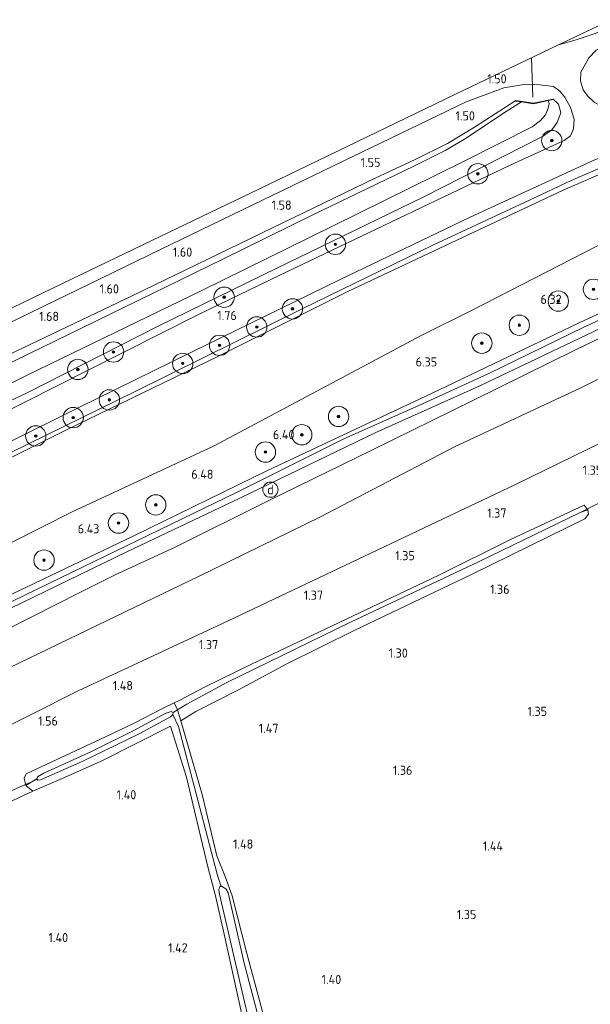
# Model space of a CAD drawing. Extents: x 130905 to 137824, y 412333 to 417928.
# Tile 243 of 256: x 135607 to 135719, y 416420 to 416613. Entities that reach past the tile are written whole.
import ezdxf
from ezdxf.enums import TextEntityAlignment as Align
from ezdxf.lldxf.tags import DXFTag

# ---------------------------------------------------------------- set-up
doc = ezdxf.new("R2010")
doc.units = 0
for name, color, linetype, lineweight in [('B-ME-GR-BOOM-S', 90, 'Continuous', 25), ('B-ME-GR-GRAS-GV', 60, 'Continuous', 13), ('B-ME-GW-TALUD_KRUIN-G', 90, 'Continuous', 18), ('B-ME-GW-TALUD_TEEN-G', 90, 'Continuous', 18), ('B-ME-IE-MEUBILAIR_DIJKPAAL-S', 7, 'Continuous', 25), ('B-ME-IE-TERREINAFSCHEIDING_DOORGANG-G', 210, 'Continuous', 18), ('B-ME-IE-TERREINAFSCHEIDING_KUNSTMATIG_HEKWERK-G', 20, 'IE-TERREINAFSCHEIDING-KUNSTMATIG', 18), ('B-ME-IE-TERREINAFSCHEIDING_KUNSTMATIG_MUUR-GV', 90, 'Continuous', 18), ('B-ME-KG-GRENS_OPNAME-G', 210, 'KG-OPNAME', 18), ('B-ME-KW-KUNSTWERK_DUIKER-G', 170, 'Continuous', 18), ('B-ME-OG-BREUKLIJN-G', 7, 'Continuous', 18), ('B-ME-OG-WATER_GREPPEL-G', 160, 'Continuous', 18), ('B-ME-OG-WATER_SLOOT-G', 120, 'Continuous', 18), ('B-ME-OG-WATER_SLOOT-GV', 120, 'Continuous', 18), ('B-ME-VH-VERHARDING_ASFALT-GV', 252, 'Continuous', 18), ('B-ME-VH-VERHARDING_HALFVERHARDING-GV', 252, 'Continuous', 18), ('B-ME-WH-WINTERBED-G', 150, 'WH-WINTERBED', 18), ('X-XX-AL-HOOGTELABEL-S', 7, 'Continuous', 25)]:
    doc.layers.add(name, color=color, linetype=linetype, lineweight=lineweight)
doc.styles.add('NLCS-ISO', font='NLCS-ISO.ttf')
doc.styles.add('NLCS-ISO-ANNOTATIVE-T18', font='NLCS-ISO.ttf', dxfattribs={"height": 1.8})
doc.styles.get("Standard").update_dxf_attribs({"font": 'arial.ttf'})
doc.linetypes.add('IE-TERREINAFSCHEIDING-KUNSTMATIG', pattern='A,4,[82,NLCS.SHX,S=0.75,R=90,X=0,Y=0],4,-2', length=10)
tags = doc.linetypes.add('KG-OPNAME', pattern='A,5.5,-2,["O",Standard,S=1.8,R=0,X=-0.5,Y=-0.9],-2,5.5,-2,[5,NLCS.SHX,S=0.75,R=0,X=0,Y=0],-2', length=19).pattern_tags.tags
tags[6] = DXFTag(74, 10)
tags = doc.linetypes.add('WH-WINTERBED', pattern='A,6,-3.5,["WB",Standard,S=1.8,R=0,X=-1.5,Y=-0.9],-3.5,6,-3.5,6,-3.5,6,-3.5,6,-3.5', length=51).pattern_tags.tags
tags[6] = DXFTag(74, 10)

# ---------------------------------------------------------------- blocks, each defined once
blk = doc.blocks.new('SAL-HOOGTELABEL-SO')
at = {"color": 0, "linetype": 'ByBlock', "lineweight": -2, "style": 'NLCS-ISO-ANNOTATIVE-T18'}
blk.add_attdef('HOOGTE', text='', height=1.8, dxfattribs=at).set_placement((2.79, 0), align=Align.RIGHT)
blk = doc.blocks.new('SGR-BOOM_01-SO')
at = {"linetype": 'ByBlock', "lineweight": 18}
h = blk.add_hatch(color=0, dxfattribs=at)
h.dxf.hatch_style = 1
edge = h.paths.add_edge_path()
edge.add_arc((0, 0), 0.25, 0, 360)
at = {"color": 0, "linetype": 'ByBlock', "lineweight": 18}
for radius in [2, 0.25]:
    blk.add_circle((0, 0), radius, dxfattribs=at)
blk = doc.blocks.new('SIE-DIJKPAAL-SO')
at = {"color": 0, "linetype": 'ByBlock', "lineweight": 18}
blk.add_circle((0, 0), 1.5, dxfattribs=at)
at = {"color": 0, "linetype": 'ByBlock', "lineweight": 18, "style": 'NLCS-ISO'}
blk.add_text('d', height=1.8, dxfattribs=at).set_placement((0, 0), align=Align.MIDDLE_CENTER)

msp = doc.modelspace()

# ---------------------------------------------------------------- linework, layer by layer
at = {"layer": 'B-ME-GR-GRAS-GV'}
for points in [[(135716.562, 416608.978, 1.465), (135713.086, 416608.026, 1.474), (135723.424, 416612.933, 1.479), (135724.337, 416611.621, 1.473)], [(135727.033, 416595.058, 1.697), (135725.439, 416594.973, 1.693), (135723.404, 416595.221, 1.6), (135721.452, 416595.938, 1.62), (135720.096, 416596.755, 1.55), (135718.779, 416597.96, 1.56), (135717.908, 416599.181, 1.52), (135717.413, 416600.911, 1.474), (135717.466, 416602.643, 1.402), (135719.051, 416605.431, 1.48), (135720.485, 416606.937, 1.411), (135724.511, 416608.934, 1.432), (135725.838, 416609.463, 1.452), (135734.019, 416597.719, 1.742), (135728.349, 416595.478, 1.749)], [(135505.217, 416477.117, 1.839), (135493.058, 416470.857, 1.817), (135492.674, 416471.766, 1.821), (135520.129, 416485.406, 1.853), (135538.686, 416494.784, 1.81), (135557.243, 416504.163, 1.766), (135583.354, 416517.034, 1.734), (135601.956, 416526.208, 1.73), (135630.025, 416539.98, 1.719), (135662.889, 416556.252, 1.686), (135688.411, 416568.701, 1.549), (135707.536, 416577.584, 1.722), (135715.591, 416581.369, 1.752), (135734.204, 416589.419, 1.818), (135734.648, 416588.415, 1.813), (135713.994, 416579.45, 1.789), (135694.253, 416570.206, 1.578), (135671.889, 416559.637, 1.534), (135646.232, 416546.849, 1.639), (135616.395, 416532.396, 1.696), (135587.64, 416518.016, 1.666), (135560.978, 416504.801, 1.717), (135532.033, 416490.417, 1.827)], [(135508.201, 416452.159, 6.446), (135500.485, 416448.361, 6.436), (135500.143, 416449.063, 6.436), (135498.024, 416455.877, 6.282), (135532.333, 416473.056, 6.354), (135544.791, 416479.489, 6.327), (135575.577, 416495.042, 6.311), (135588.497, 416501.6, 6.207), (135617.657, 416516.349, 6.17), (135645.363, 416529.203, 6.369), (135672.655, 416543.778, 6.129), (135686.122, 416550.94, 6.035), (135696.153, 416555.89, 6.014), (135720.599, 416568.513, 6.219), (135738.991, 416576.931, 6.193), (135743.472, 416566.328, 6.417), (135743.709, 416565.766, 6.417), (135717.118, 416553.436, 6.44), (135688.187, 416539.553, 6.283), (135655.992, 416524.433, 6.425), (135629.763, 416511.608, 6.445), (135599.905, 416497.397, 6.412), (135568.574, 416482.175, 6.418), (135536.958, 416466.413, 6.446)], [(135640.178, 416478.591, 0.923), (135638.363, 416477.483, 0.734), (135637.688, 416478.866, 1.342), (135638.783, 416479.408, 1.356), (135643.636, 416481.949, 1.418), (135652.878, 416486.472, 1.394), (135668.677, 416493.964, 1.412), (135689.48, 416503.846, 1.406), (135703.63, 416510.888, 1.445), (135718.107, 416517.645, 1.412), (135718.811, 416516.743, 1.208), (135717.304, 416516.226, 1.24), (135697.385, 416506.554, 1.143), (135672.249, 416494.668, 1.079), (135648.032, 416482.868, 1.028)], [(135641.924, 416477.172, 1.602), (135639, 416475.352, 1.492), (135638.363, 416477.483, 0.734), (135640.178, 416478.591, 0.923), (135648.032, 416482.868, 1.028), (135672.249, 416494.668, 1.079), (135697.385, 416506.554, 1.143), (135717.304, 416516.226, 1.24), (135718.811, 416516.743, 1.208), (135718.95, 416515.861, 1.225), (135718.216, 416514.973, 1.275), (135714.893, 416513.355, 1.335), (135696.131, 416504.133, 1.3), (135672.988, 416493.068, 1.356), (135659.796, 416486.504, 1.359), (135650.275, 416481.437, 1.514)], [(135638.363, 416477.483, 0.734), (135637.458, 416476.93, 0.64), (135637.086, 416477.176, 0.66), (135635.927, 416476.763, 0.56), (135629.758, 416473.415, 0.45), (135621.456, 416469.328, 0.45), (135612.123, 416465.032, 0.44), (135610.835, 416464.358, 0.44), (135610.741, 416463.92, 0.44), (135608.55, 416462.617, 1.516), (135608.253, 416464.039, 1.447), (135608.639, 416464.943, 1.423), (135624.186, 416472.181, 1.403), (135629.807, 416474.876, 1.311), (135635.654, 416477.858, 1.317), (135637.688, 416478.866, 1.342)]]:
    msp.add_polyline3d(points, close=True, dxfattribs=at)
for points in [[(135604.981, 416553.272, 1.707), (135634.973, 416567.812, 1.687), (135668.959, 416584.243, 1.475), (135694.943, 416596.787, 1.485), (135702.382, 416599.591, 1.294), (135706.269, 416600.219, 1.337), (135709.418, 416600.118, 1.289), (135712.09, 416599.79, 1.372), (135713.36, 416598.914, 1.437), (135714.317, 416597.755, 1.58), (135715.414, 416595.722, 1.724), (135716.12, 416593.431, 1.754), (135716.035, 416591.493, 1.874), (135715.447, 416590.135, 1.758), (135714.201, 416589.193, 1.714), (135703.586, 416584.393, 1.701), (135677.285, 416571.803, 1.579), (135658.403, 416562.781, 1.648), (135642.473, 416555.053, 1.676), (135620.405, 416543.922, 1.704), (135602.884, 416535.098, 1.742)], [(135584.065, 416530.871, -0.072), (135608.985, 416543.226, -0.072), (135643.092, 416559.754, -0.072), (135668.758, 416572.428, -0.072), (135694.424, 416585.102, -0.072), (135707.941, 416591.931, -0.072), (135709.529, 416593.166, -0.072), (135710.506, 416594.29, -0.072), (135711.078, 416595.596, -0.072), (135711.23, 416596.477, -0.072), (135711.02, 416597.045, -0.072), (135712.018, 416597.255, 0.848), (135711.998, 416597.353, 1.118), (135713.103, 416596.326, 1.457), (135713.515, 416594.679, 1.648), (135712.809, 416592.756, 1.642), (135711.736, 416591.338, 1.595), (135709.927, 416590.04, 1.482), (135686.514, 416578.127, 1.52), (135657.844, 416564.192, 1.421), (135634.677, 416552.816, 1.505), (135608.816, 416539.701, 1.594), (135588.119, 416529.934, 1.64)], [(135588.119, 416529.934, 1.64), (135608.816, 416539.701, 1.594), (135634.677, 416552.816, 1.505), (135657.844, 416564.192, 1.421), (135686.514, 416578.127, 1.52), (135709.927, 416590.04, 1.482), (135711.736, 416591.338, 1.595), (135712.809, 416592.756, 1.642), (135713.515, 416594.679, 1.648), (135713.103, 416596.326, 1.457), (135711.998, 416597.353, 1.118), (135708.199, 416596.552, 1.058), (135704.707, 416597.057, 0.898), (135696.572, 416591.851, 1.255), (135691.278, 416588.642, 1.219), (135684.934, 416585.465, 1.257), (135677.105, 416581.85, 1.342), (135656.853, 416572.01, 1.38), (135629.59, 416558.79, 1.412), (135600.759, 416545.041, 1.438)], [(135600.759, 416545.041, 1.438), (135629.59, 416558.79, 1.412), (135656.853, 416572.01, 1.38), (135677.105, 416581.85, 1.342), (135684.934, 416585.465, 1.257), (135691.278, 416588.642, 1.219), (135696.572, 416591.851, 1.255), (135704.707, 416597.057, 0.898), (135704.693, 416596.958, 0.758), (135705.839, 416596.793, -0.072), (135702.799, 416594.91, -0.072), (135694.624, 416589.473, -0.072), (135690.85, 416587.285, -0.072), (135684.707, 416584.163, -0.072), (135664.72, 416574.576, -0.072), (135647.233, 416565.952, -0.072), (135622.315, 416553.751, -0.072), (135593.122, 416539.599, -0.072)], [(135592.617, 416523.729, 1.741), (135618.602, 416536.597, 1.744), (135641.061, 416547.67, 1.712), (135670.1, 416561.862, 1.683), (135695.744, 416574.162, 1.668), (135719.647, 416585.145, 1.742), (135737.406, 416592.831, 1.752), (135738.558, 416591.174, 1.806), (135734.204, 416589.419, 1.818), (135715.591, 416581.369, 1.752), (135707.536, 416577.584, 1.722), (135688.411, 416568.701, 1.549), (135662.889, 416556.252, 1.686), (135630.025, 416539.98, 1.719), (135601.956, 416526.208, 1.73)], [(135587.64, 416518.016, 1.666), (135616.395, 416532.396, 1.696), (135646.232, 416546.849, 1.639), (135671.889, 416559.637, 1.534), (135694.253, 416570.206, 1.578), (135713.994, 416579.45, 1.789), (135734.648, 416588.415, 1.813), (135735.035, 416587.466, 2.176), (135736.574, 416583.811, 3.655), (135738.991, 416576.931, 6.193), (135720.599, 416568.513, 6.219), (135696.153, 416555.89, 6.014), (135686.122, 416550.94, 6.035), (135672.655, 416543.778, 6.129), (135645.363, 416529.203, 6.369), (135617.657, 416516.349, 6.17), (135588.497, 416501.6, 6.207)], [(135600.263, 416490.964, 6.066), (135619.155, 416500.523, 6.172), (135626.001, 416503.915, 6.234), (135637.988, 416509.477, 6.274), (135656.136, 416518.498, 6.242), (135676.43, 416528.446, 6.284), (135696.4, 416538.232, 6.303), (135716.268, 416548.05, 6.255), (135734.936, 416557.059, 6.289), (135745.495, 416561.816, 6.261), (135746.773, 416559.038, 5.323), (135748.428, 416555.426, 4.189), (135751.851, 416548.583, 2.703), (135752.894, 416546.5, 2.359), (135727.106, 416532.7, 1.878), (135704.613, 416521.71, 1.965), (135674.998, 416507.649, 1.94), (135648.257, 416494.965, 1.978), (135618.853, 416481.231, 2.103), (135590.224, 416466.823, 1.965)], [(135600.856, 416495.132, 6.287), (135628.395, 416508.469, 6.259), (135650.554, 416519.042, 6.363), (135677.238, 416531.888, 6.313), (135697.649, 416541.092, 6.29), (135724.259, 416553.746, 6.254), (135744.656, 416563.405, 6.296), (135745.038, 416562.529, 6.361), (135745.495, 416561.816, 6.261), (135734.936, 416557.059, 6.289), (135716.268, 416548.05, 6.255), (135696.4, 416538.232, 6.303), (135676.43, 416528.446, 6.284), (135656.136, 416518.498, 6.242), (135637.988, 416509.477, 6.274), (135626.001, 416503.915, 6.234), (135619.155, 416500.523, 6.172), (135600.263, 416490.964, 6.066)], [(135590.224, 416466.823, 1.965), (135618.853, 416481.231, 2.103), (135648.257, 416494.965, 1.978), (135674.998, 416507.649, 1.94), (135704.613, 416521.71, 1.965), (135727.106, 416532.7, 1.878)], [(135656.989, 416410.919, 1.289), (135651.887, 416429.934, 1.225), (135649.056, 416440.953, 1.137), (135647.688, 416444.787, 1.329), (135646.068, 416448.805, 1.438), (135643.146, 416460.836, 1.391), (135639, 416475.352, 1.492), (135641.924, 416477.172, 1.602), (135650.275, 416481.437, 1.514), (135659.796, 416486.504, 1.359), (135672.988, 416493.068, 1.356), (135696.131, 416504.133, 1.3), (135714.893, 416513.355, 1.335), (135718.216, 416514.973, 1.275), (135718.95, 416515.861, 1.225), (135718.811, 416516.743, 1.208), (135718.107, 416517.645, 1.412), (135703.63, 416510.888, 1.445), (135689.48, 416503.846, 1.406), (135668.677, 416493.964, 1.412), (135652.878, 416486.472, 1.394), (135643.636, 416481.949, 1.418), (135638.783, 416479.408, 1.356), (135637.688, 416478.866, 1.342), (135635.654, 416477.858, 1.317), (135629.807, 416474.876, 1.311), (135624.186, 416472.181, 1.403), (135608.639, 416464.943, 1.423), (135608.253, 416464.039, 1.447), (135608.55, 416462.617, 1.516), (135609.984, 416461.485, 1.458), (135603.306, 416458.415, 1.48)], [(135651.032, 416417.393, 1.281), (135647.365, 416434.014, 1.232), (135645.777, 416441.003, 1.192), (135644.38, 416446.429, 1.413), (135643.254, 416451.044, 1.416), (135640.074, 416464.246, 1.405), (135636.947, 416474.301, 1.564), (135623.357, 416467.405, 1.514), (135616.157, 416464.231, 1.418), (135609.984, 416461.485, 1.458), (135608.55, 416462.617, 1.516), (135610.741, 416463.92, 0.44), (135610.937, 416463.673, 0.44), (135611.474, 416463.732, 0.42), (135619.619, 416467.319, 0.42), (135630.819, 416472.792, 0.6), (135636.965, 416476.129, 0.65), (135637.417, 416476.543, 0.65), (135638.519, 416474.195, 0.882), (135642.296, 416459.728, 0.842), (135646.113, 416445.203, 0.729), (135646.86, 416442.944, 0.683), (135646.618, 416442.71, 0.683), (135646.454, 416442.211, 0.683), (135646.562, 416441.324, 0.683), (135651.238, 416421.268, 0.683), (135653.458, 416411.846, 0.683)], [(135656.504, 416408.427, 0.683), (135651.432, 416427.785, 0.683), (135648.263, 416441.553, 0.683), (135647.822, 416442.334, 0.683), (135647.486, 416442.57, 0.683), (135646.86, 416442.944, 0.683), (135646.113, 416445.203, 0.729), (135642.296, 416459.728, 0.842), (135638.519, 416474.195, 0.882), (135637.417, 416476.543, 0.65), (135637.458, 416476.93, 0.64), (135638.363, 416477.483, 0.734), (135639, 416475.352, 1.492), (135643.146, 416460.836, 1.391), (135646.068, 416448.805, 1.438), (135647.688, 416444.787, 1.329), (135649.056, 416440.953, 1.137), (135651.887, 416429.934, 1.225), (135656.989, 416410.919, 1.289)], [(135603.306, 416458.415, 1.48), (135609.984, 416461.485, 1.458), (135616.157, 416464.231, 1.418), (135623.357, 416467.405, 1.514), (135636.947, 416474.301, 1.564), (135640.074, 416464.246, 1.405), (135643.254, 416451.044, 1.416), (135644.38, 416446.429, 1.413), (135645.777, 416441.003, 1.192), (135647.365, 416434.014, 1.232), (135651.032, 416417.393, 1.281)]]:
    msp.add_polyline3d(points, dxfattribs=at)
at = {"layer": 'B-ME-GW-TALUD_KRUIN-G'}
for points in [[(135431.138, 416422.226, 6.271), (135457.93, 416436.039, 6.14), (135491.915, 416452.818, 6.269), (135498.024, 416455.877, 6.282), (135532.333, 416473.056, 6.354), (135544.791, 416479.489, 6.327), (135575.577, 416495.042, 6.311), (135588.497, 416501.6, 6.207), (135617.657, 416516.349, 6.17), (135645.363, 416529.203, 6.369), (135672.655, 416543.778, 6.129), (135686.122, 416550.94, 6.035), (135696.153, 416555.89, 6.014), (135720.599, 416568.513, 6.219), (135738.991, 416576.931, 6.193), (135746.177, 416580.22, 6.183)], [(135438.274, 416412.081, 6.357), (135452.734, 416419.553, 6.428), (135465.098, 416425.587, 6.426), (135481.227, 416433.135, 6.396), (135492.002, 416438.289, 6.346), (135502.906, 416443.276, 6.162), (135507.388, 416445.365, 6.306), (135514.431, 416448.833, 6.188), (135520.804, 416451.935, 6.247), (135526.807, 416455.09, 6.237), (135551.954, 416467.86, 6.17), (135579.609, 416480.646, 5.965), (135592.45, 416487.004, 6.076), (135600.263, 416490.964, 6.066), (135619.155, 416500.523, 6.172), (135626.001, 416503.915, 6.234), (135637.988, 416509.477, 6.274), (135656.136, 416518.498, 6.242), (135676.43, 416528.446, 6.284), (135696.4, 416538.232, 6.303), (135716.268, 416548.05, 6.255), (135734.936, 416557.059, 6.289), (135745.495, 416561.816, 6.261)]]:
    msp.add_polyline3d(points, dxfattribs=at)
at = {"layer": 'B-ME-GW-TALUD_TEEN-G'}
for points in [[(135422.755, 416434.163, 1.843), (135429.871, 416438.178, 1.813), (135454.381, 416450.891, 1.827), (135481.79, 416465.056, 1.797), (135493.058, 416470.857, 1.817), (135505.217, 416477.117, 1.839), (135532.033, 416490.417, 1.827), (135560.978, 416504.801, 1.717), (135587.64, 416518.016, 1.666), (135616.395, 416532.396, 1.696), (135646.232, 416546.849, 1.639), (135671.889, 416559.637, 1.534), (135694.253, 416570.206, 1.578), (135713.994, 416579.45, 1.789), (135734.648, 416588.415, 1.813), (135739.138, 416590.34, 1.843)], [(135765.315, 416552.67, 2.297), (135752.894, 416546.5, 2.359), (135727.106, 416532.7, 1.878), (135704.613, 416521.71, 1.965), (135674.998, 416507.649, 1.94), (135648.257, 416494.965, 1.978), (135618.853, 416481.231, 2.103), (135590.224, 416466.823, 1.965), (135562.026, 416452.932, 1.99), (135534.526, 416439.235, 1.99), (135511.371, 416426.853, 1.965)]]:
    msp.add_polyline3d(points, dxfattribs=at)
at = {"layer": 'B-ME-IE-TERREINAFSCHEIDING_DOORGANG-G'}
msp.add_polyline3d([(135609.984, 416461.485, 1.458), (135603.306, 416458.415, 1.48)], dxfattribs=at)
at = {"layer": 'B-ME-IE-TERREINAFSCHEIDING_KUNSTMATIG_HEKWERK-G'}
for points in [[(135734.204, 416589.419, 1.818), (135715.591, 416581.369, 1.752), (135707.536, 416577.584, 1.722), (135688.411, 416568.701, 1.549), (135662.889, 416556.252, 1.686), (135630.025, 416539.98, 1.719), (135601.956, 416526.208, 1.73), (135583.354, 416517.034, 1.734), (135557.243, 416504.163, 1.766), (135538.686, 416494.784, 1.81), (135520.129, 416485.406, 1.853), (135492.674, 416471.766, 1.821), (135483.432, 416466.982, 1.818), (135464.361, 416457.04, 1.831), (135445.29, 416447.099, 1.844), (135422.17, 416434.996, 1.89)], [(135637.688, 416478.866, 1.342), (135638.363, 416477.483, 0.734), (135639, 416475.352, 1.492)]]:
    msp.add_polyline3d(points, dxfattribs=at)
at = {"layer": 'B-ME-IE-TERREINAFSCHEIDING_KUNSTMATIG_MUUR-GV'}
msp.add_polyline3d([(135711.02, 416597.045, -0.072), (135708.202, 416596.451, -0.072), (135705.839, 416596.793, -0.072), (135704.693, 416596.958, 0.758), (135704.707, 416597.057, 0.898), (135708.199, 416596.552, 1.058), (135711.998, 416597.353, 1.118), (135712.018, 416597.255, 0.848)], close=True, dxfattribs=at)
at = {"layer": 'B-ME-KG-GRENS_OPNAME-G'}
msp.add_polyline3d([(135723.424, 416612.933, 1.479), (135713.086, 416608.026, 1.474), (135692.759, 416598.233, 1.518), (135673.52, 416588.965, 1.55), (135654.281, 416579.697, 1.582), (135635.043, 416570.429, 1.613), (135615.804, 416561.161, 1.645), (135580.249, 416544.032, 1.648), (135544.695, 416526.904, 1.651), (135510.8, 416509.29, 1.509), (135496.263, 416501.736, 1.481), (135489.093, 416498.009, 1.468), (135480.78, 416493.689, 1.452), (135450.76, 416478.089, 1.395), (135429.188, 416466.879, 1.473), (135407.617, 416455.67, 1.551)], dxfattribs=at)
at = {"layer": 'B-ME-KW-KUNSTWERK_DUIKER-G'}
for points in [[(135707.795, 416605.477, -0.392), (135708.07, 416597.711, -0.392)], [(135717.304, 416516.226, 1.24), (135723.108, 416519.119, 1.072)], [(135599.984, 416459.116, 0.563), (135610.722, 416463.823, 0.529)]]:
    msp.add_polyline3d(points, dxfattribs=at)
at = {"layer": 'B-ME-OG-BREUKLIJN-G'}
msp.add_polyline3d([(135744.772, 416554.2, 4.197), (135717.297, 416540.627, 4.109), (135692.686, 416529.103, 4.109), (135666.361, 416515.374, 4.072), (135642.613, 416503.698, 4.059), (135620.755, 416493.152, 4.122), (135595.655, 416481.055, 4.172), (135573.537, 416470.639, 4.284), (135547.071, 416457.972, 4.409), (135524.394, 416446.894, 4.359), (135507.334, 416438.192, 4.359)], dxfattribs=at)
at = {"layer": 'B-ME-OG-WATER_GREPPEL-G'}
for points in [[(135637.458, 416476.93, 0.64), (135638.363, 416477.483, 0.734), (135640.178, 416478.591, 0.923), (135648.032, 416482.868, 1.028), (135672.249, 416494.668, 1.079), (135697.385, 416506.554, 1.143), (135717.304, 416516.226, 1.24)], [(135646.86, 416442.944, 0.683), (135646.113, 416445.203, 0.729), (135642.296, 416459.728, 0.842), (135638.519, 416474.195, 0.882), (135637.417, 416476.543, 0.65)]]:
    msp.add_polyline3d(points, dxfattribs=at)
at = {"layer": 'B-ME-OG-WATER_SLOOT-G'}
for points in [[(135711.998, 416597.353, 1.118), (135713.103, 416596.326, 1.457), (135713.515, 416594.679, 1.648), (135712.809, 416592.756, 1.642), (135711.736, 416591.338, 1.595), (135709.927, 416590.04, 1.482), (135686.514, 416578.127, 1.52), (135657.844, 416564.192, 1.421), (135634.677, 416552.816, 1.505), (135608.816, 416539.701, 1.594), (135588.119, 416529.934, 1.64)], [(135600.759, 416545.041, 1.438), (135629.59, 416558.79, 1.412), (135656.853, 416572.01, 1.38), (135677.105, 416581.85, 1.342), (135684.934, 416585.465, 1.257), (135691.278, 416588.642, 1.219), (135696.572, 416591.851, 1.255), (135704.707, 416597.057, 0.898)], [(135637.688, 416478.866, 1.342), (135638.783, 416479.408, 1.356), (135643.636, 416481.949, 1.418), (135652.878, 416486.472, 1.394), (135668.677, 416493.964, 1.412), (135689.48, 416503.846, 1.406), (135703.63, 416510.888, 1.445), (135718.107, 416517.645, 1.412), (135718.811, 416516.743, 1.208)], [(135718.811, 416516.743, 1.208), (135718.95, 416515.861, 1.225), (135718.216, 416514.973, 1.275), (135714.893, 416513.355, 1.335), (135696.131, 416504.133, 1.3), (135672.988, 416493.068, 1.356), (135659.796, 416486.504, 1.359)], [(135659.796, 416486.504, 1.359), (135650.275, 416481.437, 1.514), (135641.924, 416477.172, 1.602), (135639, 416475.352, 1.492)], [(135608.55, 416462.617, 1.516), (135608.253, 416464.039, 1.447), (135608.639, 416464.943, 1.423), (135624.186, 416472.181, 1.403), (135629.807, 416474.876, 1.311), (135635.654, 416477.858, 1.317), (135637.688, 416478.866, 1.342)], [(135639, 416475.352, 1.492), (135643.146, 416460.836, 1.391), (135646.068, 416448.805, 1.438), (135647.688, 416444.787, 1.329), (135649.056, 416440.953, 1.137), (135651.887, 416429.934, 1.225), (135656.989, 416410.919, 1.289), (135662.817, 416388.267, 1.28), (135668.664, 416364.618, 1.208), (135670.623, 416357.166, 1.252)], [(135608.55, 416462.617, 1.516), (135609.984, 416461.485, 1.458), (135616.157, 416464.231, 1.418), (135623.357, 416467.405, 1.514), (135636.947, 416474.301, 1.564), (135640.074, 416464.246, 1.405), (135643.254, 416451.044, 1.416), (135644.38, 416446.429, 1.413), (135645.777, 416441.003, 1.192), (135647.365, 416434.014, 1.232), (135651.032, 416417.393, 1.281), (135655.148, 416402.063, 1.274), (135659.417, 416385.464, 1.226), (135663.312, 416369.073, 1.224), (135666.272, 416358.18, 1.319), (135668.387, 416349.055, 1.061), (135671.693, 416338.42, 0.981), (135673.545, 416330.6, 1.037), (135674.662, 416326.187, 0.971), (135675.162, 416324.788, 1.061), (135676.726, 416324.284, 1.169)]]:
    msp.add_polyline3d(points, dxfattribs=at)
at = {"layer": 'B-ME-OG-WATER_SLOOT-GV'}
for points in [[(135593.122, 416539.599, -0.072), (135622.315, 416553.751, -0.072), (135647.233, 416565.952, -0.072), (135664.72, 416574.576, -0.072), (135684.707, 416584.163, -0.072), (135690.85, 416587.285, -0.072), (135694.624, 416589.473, -0.072), (135702.799, 416594.91, -0.072), (135705.839, 416596.793, -0.072), (135708.202, 416596.451, -0.072), (135711.02, 416597.045, -0.072), (135711.23, 416596.477, -0.072), (135711.078, 416595.596, -0.072), (135710.506, 416594.29, -0.072), (135709.529, 416593.166, -0.072), (135707.941, 416591.931, -0.072), (135694.424, 416585.102, -0.072), (135668.758, 416572.428, -0.072), (135643.092, 416559.754, -0.072), (135608.985, 416543.226, -0.072), (135584.065, 416530.871, -0.072)], [(135653.458, 416411.846, 0.683), (135651.238, 416421.268, 0.683), (135646.562, 416441.324, 0.683), (135646.454, 416442.211, 0.683), (135646.618, 416442.71, 0.683), (135646.86, 416442.944, 0.683), (135647.486, 416442.57, 0.683), (135647.822, 416442.334, 0.683), (135648.263, 416441.553, 0.683), (135651.432, 416427.785, 0.683), (135656.504, 416408.427, 0.683)]]:
    msp.add_polyline3d(points, dxfattribs=at)
msp.add_polyline3d([(135611.474, 416463.732, 0.42), (135610.937, 416463.673, 0.44), (135610.741, 416463.92, 0.44), (135610.835, 416464.358, 0.44), (135612.123, 416465.032, 0.44), (135621.456, 416469.328, 0.45), (135629.758, 416473.415, 0.45), (135635.927, 416476.763, 0.56), (135637.086, 416477.176, 0.66), (135637.458, 416476.93, 0.64), (135637.417, 416476.543, 0.65), (135636.965, 416476.129, 0.65), (135630.819, 416472.792, 0.6), (135619.619, 416467.319, 0.42)], close=True, dxfattribs=at)
at = {"layer": 'B-ME-VH-VERHARDING_ASFALT-GV'}
for points in [[(135580.249, 416544.032, 1.648), (135615.804, 416561.161, 1.645), (135635.043, 416570.429, 1.613), (135654.281, 416579.697, 1.582), (135673.52, 416588.965, 1.55), (135692.759, 416598.233, 1.518), (135713.086, 416608.026, 1.474), (135716.562, 416608.978, 1.465), (135724.337, 416611.621, 1.473)], [(135720.485, 416606.937, 1.411), (135719.051, 416605.431, 1.48), (135717.466, 416602.643, 1.402), (135717.413, 416600.911, 1.474), (135717.908, 416599.181, 1.52), (135718.779, 416597.96, 1.56), (135720.096, 416596.755, 1.55)], [(135602.884, 416535.098, 1.742), (135620.405, 416543.922, 1.704), (135642.473, 416555.053, 1.676), (135658.403, 416562.781, 1.648), (135677.285, 416571.803, 1.579), (135703.586, 416584.393, 1.701), (135714.201, 416589.193, 1.714), (135715.447, 416590.135, 1.758), (135716.035, 416591.493, 1.874), (135716.12, 416593.431, 1.754), (135715.414, 416595.722, 1.724), (135714.317, 416597.755, 1.58), (135713.36, 416598.914, 1.437), (135712.09, 416599.79, 1.372), (135709.418, 416600.118, 1.289), (135706.269, 416600.219, 1.337), (135702.382, 416599.591, 1.294), (135694.943, 416596.787, 1.485), (135668.959, 416584.243, 1.475), (135634.973, 416567.812, 1.687), (135604.981, 416553.272, 1.707)], [(135719.647, 416585.145, 1.742), (135695.744, 416574.162, 1.668), (135670.1, 416561.862, 1.683), (135641.061, 416547.67, 1.712), (135618.602, 416536.597, 1.744), (135592.617, 416523.729, 1.741)]]:
    msp.add_polyline3d(points, dxfattribs=at)
at = {"layer": 'B-ME-VH-VERHARDING_HALFVERHARDING-GV'}
msp.add_polyline3d([(135512.153, 416451.441, 6.359), (135501.472, 416446.126, 6.353), (135500.957, 416447.292, 6.396), (135500.485, 416448.361, 6.436), (135508.201, 416452.159, 6.446), (135536.958, 416466.413, 6.446), (135568.574, 416482.175, 6.418), (135599.905, 416497.397, 6.412), (135629.763, 416511.608, 6.445), (135655.992, 416524.433, 6.425), (135688.187, 416539.553, 6.283), (135717.118, 416553.436, 6.44), (135743.709, 416565.766, 6.417), (135744.154, 416564.631, 6.369), (135744.656, 416563.405, 6.296), (135724.259, 416553.746, 6.254), (135697.649, 416541.092, 6.29), (135677.238, 416531.888, 6.313), (135650.554, 416519.042, 6.363), (135628.395, 416508.469, 6.259), (135600.856, 416495.132, 6.287), (135574.189, 416482.108, 6.291), (135552.878, 416471.485, 6.319), (135527.401, 416458.931, 6.373)], close=True, dxfattribs=at)
at = {"layer": 'B-ME-WH-WINTERBED-G'}
msp.add_polyline3d([(135753.909, 416569.149, 6.428), (135744.154, 416564.631, 6.369), (135718.026, 416552.566, 6.419), (135699.42, 416543.517, 6.376), (135686.375, 416537.526, 6.363), (135670.836, 416530.604, 6.475), (135650.069, 416520.213, 6.438), (135634.833, 416512.796, 6.423), (135617.52, 416504.438, 6.431), (135589.645, 416490.91, 6.405), (135563.818, 416478.366, 6.421), (135537.686, 416465.373, 6.442), (135516.945, 416455.065, 6.462), (135500.957, 416447.292, 6.396), (135493.125, 416443.627, 6.409), (135465.602, 416430.452, 6.464), (135436.076, 416415.193, 6.499)], dxfattribs=at)

# ---------------------------------------------------------------- block references
at = {"layer": 'B-ME-GR-BOOM-S'}
for p in [(135711.755, 416589.21, 1.753), (135697.264, 416582.696, 1.584), (135669.302, 416568.854, 1.661), (135719.935, 416560.01, 6.21), (135647.482, 416558.462, 1.691), (135713.043, 416557.7, 6.2), (135660.884, 416556.175, 1.706), (135653.879, 416552.624, 1.626), (135705.391, 416552.964, 6.2), (135646.588, 416549.022, 1.756), (135698.033, 416549.443, 6.17), (135625.792, 416547.715, 1.686), (135618.784, 416544.284, 1.676), (135639.356, 416545.476, 1.776), (135624.965, 416538.311, 1.763), (135617.87, 416534.831, 1.743), (135669.927, 416535.059, 6.445), (135610.523, 416531.23, 1.753), (135662.716, 416531.467, 6.425), (135655.577, 416528.078, 6.415), (135634.065, 416517.699, 6.315), (135626.753, 416514.142, 6.315), (135612.147, 416506.87, 6.315)]:
    msp.add_blockref('SGR-BOOM_01-SO', p, dxfattribs=at)
at = {"layer": 'B-ME-IE-MEUBILAIR_DIJKPAAL-S'}
msp.add_blockref('SIE-DIJKPAAL-SO', (135656.57, 416520.688, 6.385), dxfattribs=at)
at = {"layer": 'X-XX-AL-HOOGTELABEL-S'}
for p, values in [((135700.109, 416600.436, 1.501), {'HOOGTE': '1.50'}), ((135693.885, 416593.161, 1.502), {'HOOGTE': '1.50'}), ((135675.346, 416584.006, 1.552), {'HOOGTE': '1.55'}), ((135657.927, 416575.641, 1.576), {'HOOGTE': '1.58'}), ((135638.43, 416566.423, 1.602), {'HOOGTE': '1.60'}), ((135624.052, 416559.203, 1.602), {'HOOGTE': '1.60'}), ((135710.89, 416557.146, 6.322), {'HOOGTE': '6.32'}), ((135647.161, 416553.979, 1.761), {'HOOGTE': '1.76'}), ((135612.306, 416553.807, 1.676), {'HOOGTE': '1.68'}), ((135686.471, 416544.866, 6.346), {'HOOGTE': '6.35'}), ((135658.482, 416530.595, 6.396), {'HOOGTE': '6.40'}), ((135718.851, 416523.622, 1.346), {'HOOGTE': '1.35'}), ((135642.59, 416522.819, 6.484), {'HOOGTE': '6.48'}), ((135700.074, 416515.201, 1.372), {'HOOGTE': '1.37'}), ((135620.216, 416512.112, 6.434), {'HOOGTE': '6.43'}), ((135682.085, 416506.847, 1.346), {'HOOGTE': '1.35'}), ((135700.678, 416500.233, 1.362), {'HOOGTE': '1.36'}), ((135664.095, 416499.085, 1.372), {'HOOGTE': '1.37'}), ((135643.529, 416489.383, 1.372), {'HOOGTE': '1.37'}), ((135680.723, 416487.73, 1.303), {'HOOGTE': '1.30'}), ((135626.8, 416481.349, 1.484), {'HOOGTE': '1.48'}), ((135708.039, 416476.285, 1.35), {'HOOGTE': '1.35'}), ((135612.073, 416474.386, 1.559), {'HOOGTE': '1.56'}), ((135655.346, 416472.943, 1.467), {'HOOGTE': '1.47'}), ((135681.616, 416464.714, 1.363), {'HOOGTE': '1.36'}), ((135627.447, 416459.92, 1.396), {'HOOGTE': '1.40'}), ((135650.4, 416450.237, 1.478), {'HOOGTE': '1.48'}), ((135699.407, 416449.848, 1.442), {'HOOGTE': '1.44'}), ((135694.17, 416436.415, 1.35), {'HOOGTE': '1.35'}), ((135614.077, 416431.882, 1.4), {'HOOGTE': '1.40'}), ((135637.532, 416429.871, 1.421), {'HOOGTE': '1.42'}), ((135667.658, 416423.67, 1.4), {'HOOGTE': '1.40'})]:
    msp.add_blockref('SAL-HOOGTELABEL-SO', p, dxfattribs=at).add_auto_attribs(values)

doc.saveas('drawing.dxf')
